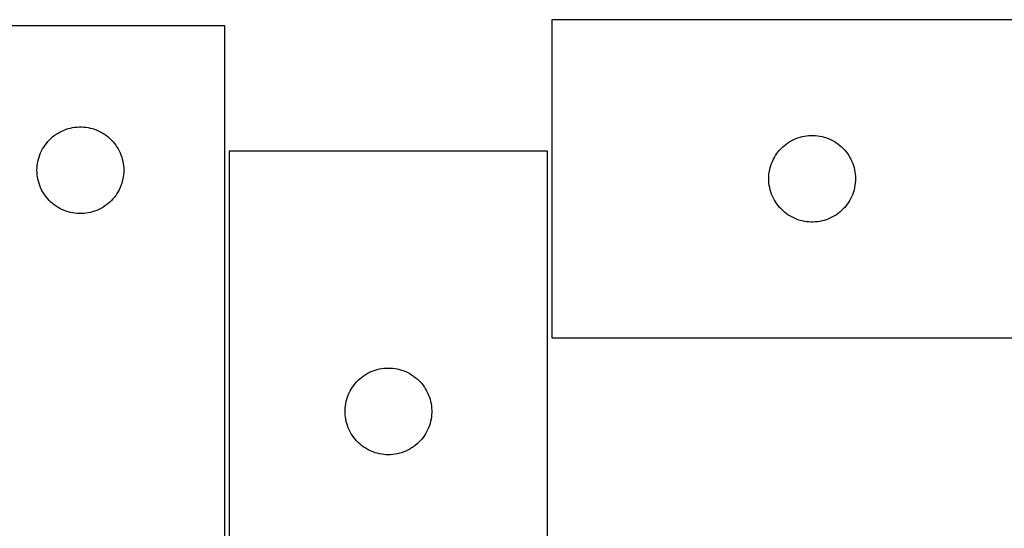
# Model space of a CAD drawing. Header units: millimetres. Extents: x 7 to 1493, y 7 to 491.
# Tile 5 of 6: x 789 to 1129, y 315 to 491. Entities that reach past the tile are written whole.
import ezdxf

# ---------------------------------------------------------------- set-up
doc = ezdxf.new("R2010")
doc.units = ezdxf.units.MM
doc.layers.add('CUT', color=7, linetype='CONTINUOUS', true_color=0x000000)

msp = doc.modelspace()

# ---------------------------------------------------------------- linework, layer by layer
at = {"layer": 'CUT'}
for p, q in [((1152.724671, 490.869659), (972.724671, 490.869659)), ((972.724671, 490.869659), (972.724671, 380.869659)), ((859.667751, 488.783483), (559.667751, 488.783483)), ((859.667751, 238.783483), (859.667751, 488.783483)), ((804.016832, 452.678342), (804.739615, 452.950821)), ((804.739615, 452.950821), (805.475466, 453.185731)), ((805.475466, 453.185731), (806.222435, 453.382448)), ((806.222435, 453.382448), (806.978539, 453.540452)), ((806.978539, 453.540452), (807.741775, 453.659323)), ((807.741775, 453.659323), (808.510119, 453.738746)), ((808.510119, 453.738746), (809.281532, 453.77851)), ((809.281532, 453.77851), (810.053969, 453.77851)), ((810.053969, 453.77851), (810.825383, 453.738746)), ((810.825383, 453.738746), (811.593726, 453.659323)), ((811.593726, 453.659323), (812.356962, 453.540452)), ((812.356962, 453.540452), (813.113067, 453.382448)), ((813.113067, 453.382448), (813.860035, 453.185731)), ((813.860035, 453.185731), (814.595886, 452.950821)), ((814.595886, 452.950821), (815.318669, 452.678342)), ((798.925468, 449.252645), (799.478651, 449.791763)), ((799.478651, 449.791763), (800.058853, 450.30169)), ((800.058853, 450.30169), (800.664536, 450.781072)), ((800.664536, 450.781072), (801.294095, 451.228638)), ((801.294095, 451.228638), (801.945859, 451.643202)), ((801.945859, 451.643202), (802.6181, 452.023665)), ((802.6181, 452.023665), (803.309035, 452.369017)), ((803.309035, 452.369017), (804.016832, 452.678342)), ((815.318669, 452.678342), (816.026467, 452.369017)), ((816.026467, 452.369017), (816.717402, 452.023665)), ((816.717402, 452.023665), (817.389643, 451.643202)), ((817.389643, 451.643202), (818.041407, 451.228638)), ((818.041407, 451.228638), (818.670965, 450.781072)), ((818.670965, 450.781072), (819.276648, 450.30169)), ((819.276648, 450.30169), (819.856851, 449.791763)), ((819.856851, 449.791763), (820.410034, 449.252645)), ((1055.67502, 449.109841), (1056.365955, 449.455193)), ((1056.365955, 449.455193), (1057.073752, 449.764518)), ((1057.073752, 449.764518), (1057.796535, 450.036997)), ((1057.796535, 450.036997), (1058.532386, 450.271907)), ((1058.532386, 450.271907), (1059.279355, 450.468624)), ((1059.279355, 450.468624), (1060.035459, 450.626628)), ((1060.035459, 450.626628), (1060.798695, 450.745499)), ((1060.798695, 450.745499), (1061.567039, 450.824922)), ((1061.567039, 450.824922), (1062.338452, 450.864686)), ((1062.338452, 450.864686), (1063.110889, 450.864686)), ((1063.110889, 450.864686), (1063.882303, 450.824922)), ((1063.882303, 450.824922), (1064.650646, 450.745499)), ((1064.650646, 450.745499), (1065.413882, 450.626628)), ((1065.413882, 450.626628), (1066.169987, 450.468624)), ((1066.169987, 450.468624), (1066.916955, 450.271907)), ((1066.916955, 450.271907), (1067.652806, 450.036997)), ((1067.652806, 450.036997), (1068.375589, 449.764518)), ((1068.375589, 449.764518), (1069.083387, 449.455193)), ((1069.083387, 449.455193), (1069.774322, 449.109841)), ((796.250444, 445.48989), (796.613472, 446.171704)), ((796.613472, 446.171704), (797.011117, 446.833926)), ((797.011117, 446.833926), (797.442326, 447.474799)), ((797.442326, 447.474799), (797.905954, 448.092625)), ((797.905954, 448.092625), (798.400772, 448.685765)), ((798.400772, 448.685765), (798.925468, 449.252645)), ((820.410034, 449.252645), (820.93473, 448.685765)), ((820.93473, 448.685765), (821.429548, 448.092625)), ((821.429548, 448.092625), (821.893176, 447.474799)), ((821.893176, 447.474799), (822.324384, 446.833926)), ((822.324384, 446.833926), (822.722029, 446.171704)), ((822.722029, 446.171704), (823.085057, 445.48989)), ((1051.457692, 445.771941), (1051.982388, 446.338821)), ((1051.982388, 446.338821), (1052.535571, 446.877939)), ((1052.535571, 446.877939), (1053.115773, 447.387865)), ((1053.115773, 447.387865), (1053.721456, 447.867247)), ((1053.721456, 447.867247), (1054.351015, 448.314814)), ((1054.351015, 448.314814), (1055.002779, 448.729378)), ((1055.002779, 448.729378), (1055.67502, 449.109841)), ((1069.774322, 449.109841), (1070.446563, 448.729378)), ((1070.446563, 448.729378), (1071.098326, 448.314814)), ((1071.098326, 448.314814), (1071.727885, 447.867247)), ((1071.727885, 447.867247), (1072.333568, 447.387865)), ((1072.333568, 447.387865), (1072.913771, 446.877939)), ((1072.913771, 446.877939), (1073.466953, 446.338821)), ((1073.466953, 446.338821), (1073.99165, 445.771941)), ((795.162335, 442.60355), (795.37822, 443.345205)), ((795.37822, 443.345205), (795.631998, 444.074764)), ((795.631998, 444.074764), (795.922997, 444.790291)), ((795.922997, 444.790291), (796.250444, 445.48989)), ((823.085057, 445.48989), (823.412504, 444.790291)), ((823.412504, 444.790291), (823.703503, 444.074764)), ((823.703503, 444.074764), (823.957281, 443.345205)), ((823.957281, 443.345205), (824.173167, 442.60355)), ((861.183006, 445.397487), (861.183006, 265.397487)), ((971.183006, 445.397487), (861.183006, 445.397487)), ((971.183006, 265.397487), (971.183006, 445.397487)), ((1049.307364, 442.576066), (1049.670392, 443.25788)), ((1049.670392, 443.25788), (1050.068037, 443.920102)), ((1050.068037, 443.920102), (1050.499246, 444.560975)), ((1050.499246, 444.560975), (1050.962874, 445.178801)), ((1050.962874, 445.178801), (1051.457692, 445.771941)), ((1073.99165, 445.771941), (1074.486468, 445.178801)), ((1074.486468, 445.178801), (1074.950096, 444.560975)), ((1074.950096, 444.560975), (1075.381304, 443.920102)), ((1075.381304, 443.920102), (1075.778949, 443.25788)), ((1075.778949, 443.25788), (1076.141977, 442.576066)), ((794.667751, 438.783483), (794.687639, 439.555664)), ((794.687639, 439.555664), (794.747253, 440.325798)), ((794.747253, 440.325798), (794.846432, 441.091841)), ((794.846432, 441.091841), (794.984915, 441.851764)), ((794.984915, 441.851764), (795.162335, 442.60355)), ((824.173167, 442.60355), (824.350586, 441.851764)), ((824.350586, 441.851764), (824.489069, 441.091841)), ((824.489069, 441.091841), (824.588249, 440.325798)), ((824.588249, 440.325798), (824.647862, 439.555664)), ((824.647862, 439.555664), (824.667751, 438.783483)), ((1048.041835, 438.93794), (1048.219255, 439.689726)), ((1048.219255, 439.689726), (1048.43514, 440.431381)), ((1048.43514, 440.431381), (1048.688918, 441.16094)), ((1048.688918, 441.16094), (1048.979917, 441.876467)), ((1048.979917, 441.876467), (1049.307364, 442.576066)), ((1076.141977, 442.576066), (1076.469424, 441.876467)), ((1076.469424, 441.876467), (1076.760423, 441.16094)), ((1076.760423, 441.16094), (1077.014201, 440.431381)), ((1077.014201, 440.431381), (1077.230087, 439.689726)), ((1077.230087, 439.689726), (1077.407506, 438.93794)), ((794.687639, 438.011302), (794.667751, 438.783483)), ((794.747253, 437.241168), (794.687639, 438.011302)), ((794.846432, 436.475124), (794.747253, 437.241168)), ((794.984915, 435.715202), (794.846432, 436.475124)), ((824.489069, 436.475124), (824.350586, 435.715202)), ((824.588249, 437.241168), (824.489069, 436.475124)), ((824.647862, 438.011302), (824.588249, 437.241168)), ((824.667751, 438.783483), (824.647862, 438.011302)), ((1047.724671, 435.869659), (1047.744559, 436.64184)), ((1047.744559, 435.097477), (1047.724671, 435.869659)), ((1047.744559, 436.64184), (1047.804173, 437.411974)), ((1047.804173, 437.411974), (1047.903352, 438.178017)), ((1047.903352, 438.178017), (1048.041835, 438.93794)), ((1077.407506, 438.93794), (1077.545989, 438.178017)), ((1077.545989, 438.178017), (1077.645169, 437.411974)), ((1077.645169, 437.411974), (1077.704782, 436.64184)), ((1077.704782, 436.64184), (1077.724671, 435.869659)), ((1077.724671, 435.869659), (1077.704782, 435.097477)), ((795.162335, 434.963416), (794.984915, 435.715202)), ((795.37822, 434.22176), (795.162335, 434.963416)), ((795.631998, 433.492202), (795.37822, 434.22176)), ((795.922997, 432.776674), (795.631998, 433.492202)), ((796.250444, 432.077076), (795.922997, 432.776674)), ((823.412504, 432.776674), (823.085057, 432.077076)), ((823.703503, 433.492202), (823.412504, 432.776674)), ((823.957281, 434.22176), (823.703503, 433.492202)), ((824.173167, 434.963416), (823.957281, 434.22176)), ((824.350586, 435.715202), (824.173167, 434.963416)), ((1047.804173, 434.327344), (1047.744559, 435.097477)), ((1047.903352, 433.5613), (1047.804173, 434.327344)), ((1048.041835, 432.801378), (1047.903352, 433.5613)), ((1048.219255, 432.049592), (1048.041835, 432.801378)), ((1077.407506, 432.801378), (1077.230087, 432.049592)), ((1077.545989, 433.5613), (1077.407506, 432.801378)), ((1077.645169, 434.327344), (1077.545989, 433.5613)), ((1077.704782, 435.097477), (1077.645169, 434.327344)), ((796.613472, 431.395262), (796.250444, 432.077076)), ((797.011117, 430.73304), (796.613472, 431.395262)), ((797.442326, 430.092166), (797.011117, 430.73304)), ((797.905954, 429.474341), (797.442326, 430.092166)), ((798.400772, 428.881201), (797.905954, 429.474341)), ((821.429548, 429.474341), (820.93473, 428.881201)), ((821.893176, 430.092166), (821.429548, 429.474341)), ((822.324384, 430.73304), (821.893176, 430.092166)), ((822.722029, 431.395262), (822.324384, 430.73304)), ((823.085057, 432.077076), (822.722029, 431.395262)), ((1048.43514, 431.307936), (1048.219255, 432.049592)), ((1048.688918, 430.578377), (1048.43514, 431.307936)), ((1048.979917, 429.86285), (1048.688918, 430.578377)), ((1049.307364, 429.163252), (1048.979917, 429.86285)), ((1049.670392, 428.481438), (1049.307364, 429.163252)), ((1076.141977, 429.163252), (1075.778949, 428.481438)), ((1076.469424, 429.86285), (1076.141977, 429.163252)), ((1076.760423, 430.578377), (1076.469424, 429.86285)), ((1077.014201, 431.307936), (1076.760423, 430.578377)), ((1077.230087, 432.049592), (1077.014201, 431.307936)), ((798.925468, 428.314321), (798.400772, 428.881201)), ((799.478651, 427.775202), (798.925468, 428.314321)), ((800.058853, 427.265276), (799.478651, 427.775202)), ((800.664536, 426.785894), (800.058853, 427.265276)), ((801.294095, 426.338328), (800.664536, 426.785894)), ((801.945859, 425.923763), (801.294095, 426.338328)), ((802.6181, 425.543301), (801.945859, 425.923763)), ((817.389643, 425.923763), (816.717402, 425.543301)), ((818.041407, 426.338328), (817.389643, 425.923763)), ((818.670965, 426.785894), (818.041407, 426.338328)), ((819.276648, 427.265276), (818.670965, 426.785894)), ((819.856851, 427.775202), (819.276648, 427.265276)), ((820.410034, 428.314321), (819.856851, 427.775202)), ((820.93473, 428.881201), (820.410034, 428.314321)), ((1050.068037, 427.819216), (1049.670392, 428.481438)), ((1050.499246, 427.178342), (1050.068037, 427.819216)), ((1050.962874, 426.560517), (1050.499246, 427.178342)), ((1051.457692, 425.967377), (1050.962874, 426.560517)), ((1051.982388, 425.400496), (1051.457692, 425.967377)), ((1073.99165, 425.967377), (1073.466953, 425.400496)), ((1074.486468, 426.560517), (1073.99165, 425.967377)), ((1074.950096, 427.178342), (1074.486468, 426.560517)), ((1075.381304, 427.819216), (1074.950096, 427.178342)), ((1075.778949, 428.481438), (1075.381304, 427.819216)), ((803.309035, 425.197949), (802.6181, 425.543301)), ((804.016832, 424.888623), (803.309035, 425.197949)), ((804.739615, 424.616144), (804.016832, 424.888623)), ((805.475466, 424.381235), (804.739615, 424.616144)), ((806.222435, 424.184517), (805.475466, 424.381235)), ((806.978539, 424.026514), (806.222435, 424.184517)), ((807.741775, 423.907643), (806.978539, 424.026514)), ((808.510119, 423.82822), (807.741775, 423.907643)), ((809.281532, 423.788456), (808.510119, 423.82822)), ((810.053969, 423.788456), (809.281532, 423.788456)), ((810.825383, 423.82822), (810.053969, 423.788456)), ((811.593726, 423.907643), (810.825383, 423.82822)), ((812.356962, 424.026514), (811.593726, 423.907643)), ((813.113067, 424.184517), (812.356962, 424.026514)), ((813.860035, 424.381235), (813.113067, 424.184517)), ((814.595886, 424.616144), (813.860035, 424.381235)), ((815.318669, 424.888623), (814.595886, 424.616144)), ((816.026467, 425.197949), (815.318669, 424.888623)), ((816.717402, 425.543301), (816.026467, 425.197949)), ((1052.535571, 424.861378), (1051.982388, 425.400496)), ((1053.115773, 424.351452), (1052.535571, 424.861378)), ((1053.721456, 423.87207), (1053.115773, 424.351452)), ((1054.351015, 423.424504), (1053.721456, 423.87207)), ((1055.002779, 423.009939), (1054.351015, 423.424504)), ((1055.67502, 422.629477), (1055.002779, 423.009939)), ((1056.365955, 422.284125), (1055.67502, 422.629477)), ((1057.073752, 421.974799), (1056.365955, 422.284125)), ((1069.083387, 422.284125), (1068.375589, 421.974799)), ((1069.774322, 422.629477), (1069.083387, 422.284125)), ((1070.446563, 423.009939), (1069.774322, 422.629477)), ((1071.098326, 423.424504), (1070.446563, 423.009939)), ((1071.727885, 423.87207), (1071.098326, 423.424504)), ((1072.333568, 424.351452), (1071.727885, 423.87207)), ((1072.913771, 424.861378), (1072.333568, 424.351452)), ((1073.466953, 425.400496), (1072.913771, 424.861378)), ((1057.796535, 421.70232), (1057.073752, 421.974799)), ((1058.532386, 421.467411), (1057.796535, 421.70232)), ((1059.279355, 421.270693), (1058.532386, 421.467411)), ((1060.035459, 421.112689), (1059.279355, 421.270693)), ((1060.798695, 420.993819), (1060.035459, 421.112689)), ((1061.567039, 420.914396), (1060.798695, 420.993819)), ((1062.338452, 420.874632), (1061.567039, 420.914396)), ((1063.110889, 420.874632), (1062.338452, 420.874632)), ((1063.882303, 420.914396), (1063.110889, 420.874632)), ((1064.650646, 420.993819), (1063.882303, 420.914396)), ((1065.413882, 421.112689), (1064.650646, 420.993819)), ((1066.169987, 421.270693), (1065.413882, 421.112689)), ((1066.916955, 421.467411), (1066.169987, 421.270693)), ((1067.652806, 421.70232), (1066.916955, 421.467411)), ((1068.375589, 421.974799), (1067.652806, 421.70232)), ((972.724671, 380.869659), (1152.724671, 380.869659)), ((907.491689, 367.622912), (908.132563, 368.05412)), ((908.132563, 368.05412), (908.794785, 368.451766)), ((908.794785, 368.451766), (909.476599, 368.814793)), ((909.476599, 368.814793), (910.176197, 369.142241)), ((910.176197, 369.142241), (910.891724, 369.433239)), ((910.891724, 369.433239), (911.621283, 369.687018)), ((911.621283, 369.687018), (912.362939, 369.902903)), ((912.362939, 369.902903), (913.114725, 370.080322)), ((913.114725, 370.080322), (913.874647, 370.218805)), ((913.874647, 370.218805), (914.640691, 370.317985)), ((914.640691, 370.317985), (915.410824, 370.377598)), ((915.410824, 370.377598), (916.183006, 370.397487)), ((916.183006, 370.397487), (916.955187, 370.377598)), ((916.955187, 370.377598), (917.725321, 370.317985)), ((917.725321, 370.317985), (918.491364, 370.218805)), ((918.491364, 370.218805), (919.251287, 370.080322)), ((919.251287, 370.080322), (920.003072, 369.902903)), ((920.003072, 369.902903), (920.744728, 369.687018)), ((920.744728, 369.687018), (921.474287, 369.433239)), ((921.474287, 369.433239), (922.189814, 369.142241)), ((922.189814, 369.142241), (922.889413, 368.814793)), ((922.889413, 368.814793), (923.571227, 368.451766)), ((923.571227, 368.451766), (924.233449, 368.05412)), ((924.233449, 368.05412), (924.874322, 367.622912)), ((903.73785, 363.771143), (904.185417, 364.400701)), ((904.185417, 364.400701), (904.664799, 365.006385)), ((904.664799, 365.006385), (905.174725, 365.586587)), ((905.174725, 365.586587), (905.713843, 366.13977)), ((905.713843, 366.13977), (906.280724, 366.664466)), ((906.280724, 366.664466), (906.873863, 367.159284)), ((906.873863, 367.159284), (907.491689, 367.622912)), ((924.874322, 367.622912), (925.492148, 367.159284)), ((925.492148, 367.159284), (926.085287, 366.664466)), ((926.085287, 366.664466), (926.652168, 366.13977)), ((926.652168, 366.13977), (927.191286, 365.586587)), ((927.191286, 365.586587), (927.701212, 365.006385)), ((927.701212, 365.006385), (928.180594, 364.400701)), ((928.180594, 364.400701), (928.628161, 363.771143)), ((902.015667, 360.325623), (902.288146, 361.048405)), ((902.288146, 361.048405), (902.597472, 361.756203)), ((902.597472, 361.756203), (902.942824, 362.447138)), ((902.942824, 362.447138), (903.323286, 363.119379)), ((903.323286, 363.119379), (903.73785, 363.771143)), ((928.628161, 363.771143), (929.042725, 363.119379)), ((929.042725, 363.119379), (929.423188, 362.447138)), ((929.423188, 362.447138), (929.76854, 361.756203)), ((929.76854, 361.756203), (930.077865, 361.048405)), ((930.077865, 361.048405), (930.350344, 360.325623)), ((901.307166, 357.323462), (901.426036, 358.086698)), ((901.426036, 358.086698), (901.58404, 358.842803)), ((901.58404, 358.842803), (901.780758, 359.589772)), ((901.780758, 359.589772), (902.015667, 360.325623)), ((930.350344, 360.325623), (930.585254, 359.589772)), ((930.585254, 359.589772), (930.781971, 358.842803)), ((930.781971, 358.842803), (930.939975, 358.086698)), ((930.939975, 358.086698), (931.058846, 357.323462)), ((901.187979, 355.783706), (901.227743, 356.555119)), ((901.187979, 355.011268), (901.187979, 355.783706)), ((901.227743, 354.239855), (901.187979, 355.011268)), ((901.227743, 356.555119), (901.307166, 357.323462)), ((901.307166, 353.471512), (901.227743, 354.239855)), ((931.058846, 357.323462), (931.138269, 356.555119)), ((931.138269, 354.239855), (931.058846, 353.471512)), ((931.138269, 356.555119), (931.178033, 355.783706)), ((931.178033, 355.011268), (931.138269, 354.239855)), ((931.178033, 355.783706), (931.178033, 355.011268)), ((901.426036, 352.708276), (901.307166, 353.471512)), ((901.58404, 351.952171), (901.426036, 352.708276)), ((901.780758, 351.205203), (901.58404, 351.952171)), ((902.015667, 350.469351), (901.780758, 351.205203)), ((930.585254, 351.205203), (930.350344, 350.469351)), ((930.781971, 351.952171), (930.585254, 351.205203)), ((930.939975, 352.708276), (930.781971, 351.952171)), ((931.058846, 353.471512), (930.939975, 352.708276)), ((902.288146, 349.746569), (902.015667, 350.469351)), ((902.597472, 349.038771), (902.288146, 349.746569)), ((902.942824, 348.347836), (902.597472, 349.038771)), ((903.323286, 347.675595), (902.942824, 348.347836)), ((903.73785, 347.023831), (903.323286, 347.675595)), ((929.042725, 347.675595), (928.628161, 347.023831)), ((929.423188, 348.347836), (929.042725, 347.675595)), ((929.76854, 349.038771), (929.423188, 348.347836)), ((930.077865, 349.746569), (929.76854, 349.038771)), ((930.350344, 350.469351), (930.077865, 349.746569)), ((904.185417, 346.394273), (903.73785, 347.023831)), ((904.664799, 345.788589), (904.185417, 346.394273)), ((905.174725, 345.208387), (904.664799, 345.788589)), ((905.713843, 344.655204), (905.174725, 345.208387)), ((906.280724, 344.130508), (905.713843, 344.655204)), ((906.873863, 343.63569), (906.280724, 344.130508)), ((926.085287, 344.130508), (925.492148, 343.63569)), ((926.652168, 344.655204), (926.085287, 344.130508)), ((927.191286, 345.208387), (926.652168, 344.655204)), ((927.701212, 345.788589), (927.191286, 345.208387)), ((928.180594, 346.394273), (927.701212, 345.788589)), ((928.628161, 347.023831), (928.180594, 346.394273)), ((907.491689, 343.172062), (906.873863, 343.63569)), ((908.132563, 342.740854), (907.491689, 343.172062)), ((908.794785, 342.343208), (908.132563, 342.740854)), ((909.476599, 341.980181), (908.794785, 342.343208)), ((910.176197, 341.652733), (909.476599, 341.980181)), ((910.891724, 341.361735), (910.176197, 341.652733)), ((911.621283, 341.107956), (910.891724, 341.361735)), ((912.362939, 340.892071), (911.621283, 341.107956)), ((913.114725, 340.714652), (912.362939, 340.892071)), ((913.874647, 340.576169), (913.114725, 340.714652)), ((914.640691, 340.476989), (913.874647, 340.576169)), ((918.491364, 340.576169), (917.725321, 340.476989)), ((919.251287, 340.714652), (918.491364, 340.576169)), ((920.003072, 340.892071), (919.251287, 340.714652)), ((920.744728, 341.107956), (920.003072, 340.892071)), ((921.474287, 341.361735), (920.744728, 341.107956)), ((922.189814, 341.652733), (921.474287, 341.361735)), ((922.889413, 341.980181), (922.189814, 341.652733)), ((923.571227, 342.343208), (922.889413, 341.980181)), ((924.233449, 342.740854), (923.571227, 342.343208)), ((924.874322, 343.172062), (924.233449, 342.740854)), ((925.492148, 343.63569), (924.874322, 343.172062)), ((915.410824, 340.417376), (914.640691, 340.476989)), ((916.183006, 340.397487), (915.410824, 340.417376)), ((916.955187, 340.417376), (916.183006, 340.397487)), ((917.725321, 340.476989), (916.955187, 340.417376))]:
    msp.add_line(p, q, dxfattribs=at)

doc.saveas('drawing.dxf')
